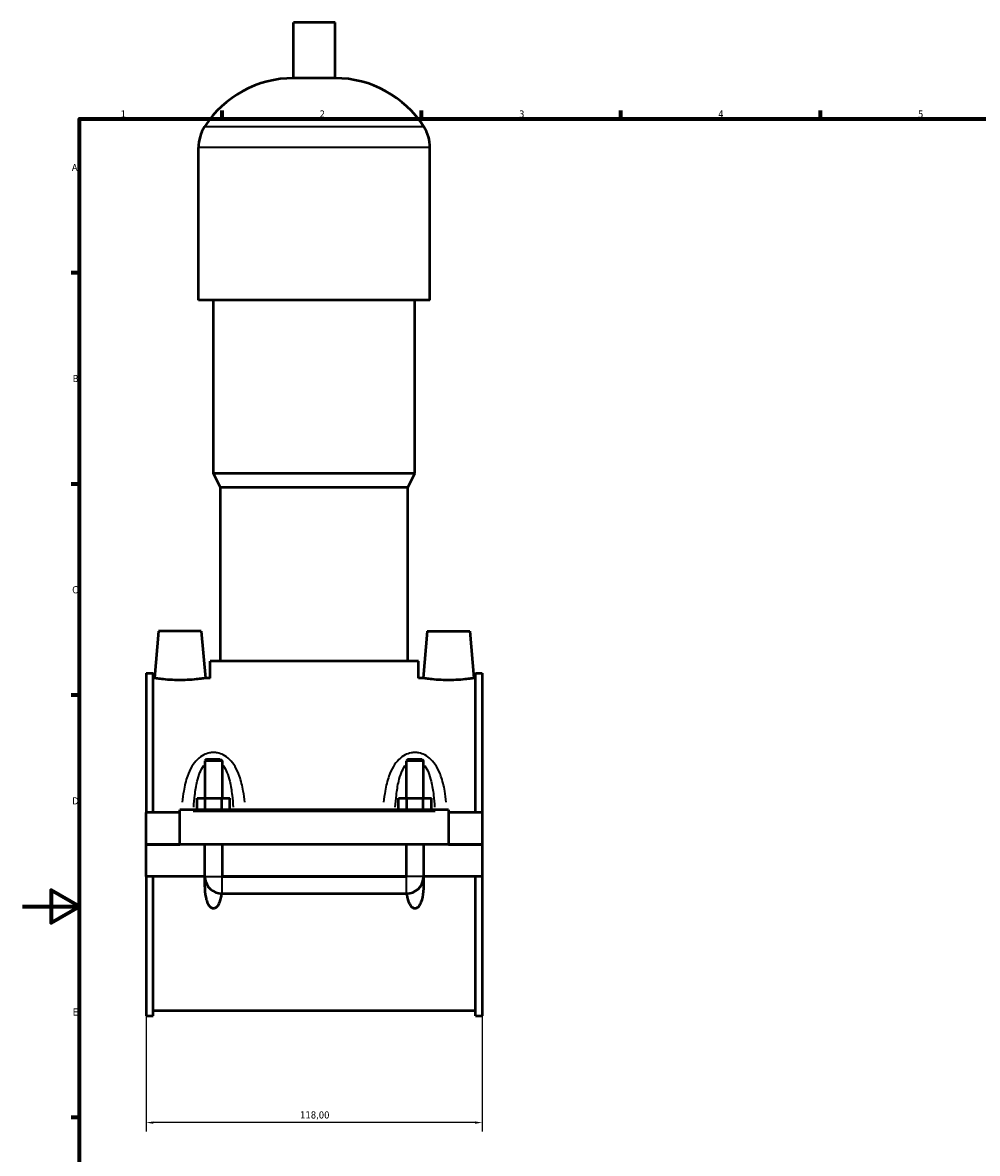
# Model space of a CAD drawing. Header units: millimetres. Extents: x 0 to 960, y -206 to 1211.
# Tile 2 of 8: x 0 to 335, y 210 to 608. Entities that reach past the tile are written whole.
import ezdxf

# ---------------------------------------------------------------- set-up
doc = ezdxf.new("R2010")
doc.units = ezdxf.units.MM
for name, color, linetype, lineweight in [('Border (ISO)', 7, 'Continuous', 70), ('Dimension (ISO)', 7, 'Continuous', 25), ('Visible (ISO)', 7, 'Continuous', 50), ('Visible Narrow (ISO)', 7, 'Continuous', 35)]:
    doc.layers.add(name, color=color, linetype=linetype, lineweight=lineweight)
doc.styles.add('Note Text (ISO)', font='tahoma.ttf')
doc.dimstyles.new('Default (ISO)', dxfattribs={"dimtxt": 2.5, "dimasz": 2.5, "dimexe": 3.175, "dimexo": 0, "dimgap": 0.762, "dimtad": 1, "dimrnd": 1e-08, "dimzin": 0, "dimtxsty": 'Note Text (ISO)', "dimcen": 0.09, "dimdle": 10, "dimclrd": 256, "dimclre": 256, "dimclrt": 232, "dimazin": 0, "dimtfac": 1.40208, "dimtmove": 0, "dimatfit": 3, "dimfxl": 1, "dimtolj": 1, "dimtzin": 0, "dimlwd": -1, "dimlwe": -1, "dimarcsym": 0})

# ---------------------------------------------------------------- blocks, each defined once
blk = doc.blocks.new('Borders Default Border')
at = {"layer": 'Border (ISO)'}
for p, q in [((70.08, 574), (70.08, 576.9)), ((140.17, 574), (140.17, 576.9)), ((210.25, 574), (210.25, 576.9)), ((280.33, 574), (280.33, 576.9)), ((20, 519.75), (17.1, 519.75)), ((20, 445.5), (17.1, 445.5)), ((20, 371.25), (17.1, 371.25)), ((20, 222.75), (17.1, 222.75))]:
    blk.add_line(p, q, dxfattribs=at)
at = {"layer": 'Border (ISO)', "flags": 128}
for points in [[(20, 20), (20, 574), (821, 574), (821, 20), (20, 20)], [(0, 297), (20, 297), (10, 302.77), (10, 291.23), (20, 297)]]:
    blk.add_lwpolyline(points, dxfattribs=at)
at = {"layer": 'Border (ISO)', "color": 232, "true_color": 0xca0064, "char_height": 2.5, "attachment_point": 7, "style": 'Note Text (ISO)'}
for s, insert in [('1', (34.48, 574.4)), ('2', (104.37, 574.4)), ('3', (174.43, 574.35)), ('4', (244.42, 574.4)), ('5', (314.64, 574.35)), ('A', (17.29, 555.62)), ('B', (17.59, 481.37)), ('C', (17.43, 407.08)), ('D', (17.43, 332.88)), ('E', (17.64, 258.63))]:
    blk.add_mtext(s, dxfattribs=dict(at, insert=insert))
blk = doc.blocks.new('*D13')
at = {"layer": 'Defpoints', "color": 0, "transparency": 16777216}
for p in [(43.46, 258.53), (161.46, 258.53), (43.46, 221.01)]:
    blk.add_point(p, dxfattribs=at)
at = {"layer": 'Dimension (ISO)', "transparency": 16777216}
for p, q in [((43.46, 258.53), (43.46, 217.83)), ((161.46, 258.53), (161.46, 217.83)), ((158.96, 221.01), (45.96, 221.01))]:
    blk.add_line(p, q, dxfattribs=at)
for points in [[(45.96, 221.42), (45.96, 220.59), (43.46, 221.01)], [(158.96, 221.42), (158.96, 220.59), (161.46, 221.01)]]:
    blk.add_solid(points, dxfattribs=at)
at = {"layer": 'Dimension (ISO)', "color": 232, "true_color": 0xca0064, "transparency": 16777216, "insert": (97.5, 224.95), "char_height": 2.5, "attachment_point": 1, "style": 'Note Text (ISO)'}
blk.add_mtext('\\A1;118,00', dxfattribs=at)

msp = doc.modelspace()

# ---------------------------------------------------------------- linework, layer by layer
at = {"layer": 'Visible (ISO)'}
for p, q in [((109.7785, 607.7844), (95.1385, 607.7844)), ((95.1385, 588.2644), (95.1385, 607.7844)), ((109.7785, 588.2644), (109.7785, 607.7844)), ((109.7785, 588.2644), (95.1385, 588.2644)), ((61.7919, 510.1844), (61.7919, 563.8644)), ((143.1252, 510.1844), (143.1252, 563.8644)), ((143.1252, 510.1844), (61.7919, 510.1844)), ((67.0785, 449.1844), (67.0785, 510.1844)), ((137.8385, 449.1844), (137.8385, 510.1844)), ((137.8385, 449.1844), (67.0785, 449.1844)), ((69.5185, 444.3044), (67.0785, 449.1844)), ((135.3985, 444.3044), (137.8385, 449.1844)), ((135.3985, 444.3044), (69.5185, 444.3044)), ((69.5185, 383.3044), (69.5185, 444.3044)), ((135.3985, 383.3044), (135.3985, 444.3044)), ((47.7585, 393.7844), (46.315, 377.2844)), ((62.7585, 393.7844), (47.7585, 393.7844)), ((62.7585, 393.7844), (64.2021, 377.2844)), ((142.1585, 393.7844), (140.715, 377.2844)), ((142.1585, 393.7844), (157.1585, 393.7844)), ((157.1585, 393.7844), (158.6021, 377.2844)), ((139.0585, 383.3044), (65.8585, 383.3044)), ((65.8585, 377.2844), (65.8585, 383.3044)), ((139.0585, 377.2844), (139.0585, 383.3044)), ((43.4585, 379.0394), (43.4585, 330.0344)), ((43.4585, 379.0394), (45.8185, 379.0394)), ((45.8185, 330.0344), (45.8185, 379.0394)), ((159.0985, 330.0344), (159.0985, 379.0394)), ((159.0985, 379.0394), (161.4585, 379.0394)), ((161.4585, 379.0394), (161.4585, 330.0344)), ((46.315, 377.2844), (45.8185, 377.2844)), ((65.8585, 377.2844), (64.2021, 377.2844)), ((140.715, 377.2844), (139.0585, 377.2844)), ((159.0985, 377.2844), (158.6021, 377.2844)), ((64.6585, 348.8344), (64.0585, 348.2344)), ((70.0585, 348.2344), (64.0585, 348.2344)), ((64.0585, 348.2344), (64.0585, 335.0344)), ((64.6585, 348.8344), (69.4585, 348.8344)), ((69.4585, 348.8344), (70.0585, 348.2344)), ((70.0585, 348.2344), (70.0585, 335.0344)), ((135.4585, 348.8344), (134.8585, 348.2344)), ((140.8585, 348.2344), (134.8585, 348.2344)), ((134.8585, 335.0344), (134.8585, 348.2344)), ((135.4585, 348.8344), (140.2585, 348.8344)), ((140.2585, 348.8344), (140.8585, 348.2344)), ((140.8585, 335.0344), (140.8585, 348.2344)), ((61.285, 331.0344), (61.285, 335.0344)), ((61.285, 335.0344), (64.1718, 335.0344)), ((64.1718, 331.0344), (64.1718, 335.0344)), ((64.1718, 335.0344), (69.9453, 335.0344)), ((69.9453, 331.0344), (69.9453, 335.0344)), ((69.9453, 335.0344), (72.832, 335.0344)), ((72.832, 331.0344), (72.832, 335.0344)), ((132.085, 331.0344), (132.085, 335.0344)), ((132.085, 335.0344), (134.9718, 335.0344)), ((134.9718, 331.0344), (134.9718, 335.0344)), ((134.9718, 335.0344), (140.7453, 335.0344)), ((140.7453, 331.0344), (140.7453, 335.0344)), ((140.7453, 335.0344), (143.632, 335.0344)), ((143.632, 331.0344), (143.632, 335.0344)), ((55.2585, 330.0344), (43.4585, 330.0344)), ((43.4585, 318.8344), (43.4585, 330.0344)), ((55.2585, 330.5344), (55.2585, 331.0344)), ((149.6585, 331.0344), (55.2585, 331.0344)), ((55.2585, 318.8344), (55.2585, 330.5344)), ((149.6585, 331.0344), (149.6585, 330.5344)), ((149.6585, 330.5344), (149.6585, 318.8344)), ((161.4585, 330.0344), (149.6585, 330.0344)), ((161.4585, 330.0344), (161.4585, 318.8344)), ((43.4585, 318.8344), (55.2585, 318.8344)), ((43.4585, 307.5344), (43.4585, 318.7344)), ((64.0585, 318.7344), (43.4585, 318.7344)), ((149.6585, 318.8344), (55.2585, 318.8344)), ((64.0585, 318.8344), (64.0585, 318.7344)), ((64.0585, 307.5344), (64.0585, 318.7344)), ((70.0585, 318.8344), (70.0585, 318.7344)), ((70.0585, 318.7344), (70.0585, 307.5344)), ((134.8585, 318.7344), (70.0585, 318.7344)), ((134.8585, 318.7344), (134.8585, 318.8344)), ((134.8585, 307.5344), (134.8585, 318.7344)), ((140.8585, 318.7344), (140.8585, 318.8344)), ((140.8585, 318.7344), (140.8585, 307.5344)), ((161.4585, 318.7344), (140.8585, 318.7344)), ((149.6585, 318.8344), (161.4585, 318.8344)), ((161.4585, 318.7344), (161.4585, 307.5344)), ((64.0585, 307.5344), (43.4585, 307.5344)), ((43.4585, 307.5344), (43.4585, 258.5294)), ((45.8185, 258.5294), (45.8185, 307.5344)), ((64.0864, 307.5344), (64.0585, 307.5344)), ((70.0585, 307.5344), (70.0307, 307.5344)), ((134.8585, 307.5344), (70.0585, 307.5344)), ((70.0585, 307.5072), (134.8585, 307.5072)), ((134.8864, 307.5344), (134.8585, 307.5344)), ((140.8585, 307.5344), (140.8307, 307.5344)), ((161.4585, 307.5344), (140.8585, 307.5344)), ((159.0985, 258.5294), (159.0985, 307.5344)), ((161.4585, 307.5344), (161.4585, 258.5294)), ((70.0585, 301.5344), (134.8585, 301.5344)), ((43.4585, 258.5294), (45.8185, 258.5294)), ((159.0985, 260.2844), (45.8185, 260.2844)), ((159.0985, 258.5294), (161.4585, 258.5294))]:
    msp.add_line(p, q, dxfattribs=at)
for centre, radius, start, end in [((95.1385, 551.2182), 37.0461, 90, 147.387579), ((109.7785, 551.2182), 37.0461, 32.612421, 90), ((75.3738, 563.8644), 13.5819, 147.387579, 180), ((129.5433, 563.8644), 13.5819, 0, 32.612421), ((70.0585, 307.5344), 6, 184.302132, 270), ((134.8585, 307.5344), 6, 270, 355.697868)]:
    msp.add_arc(centre, radius, start, end, dxfattribs=at)
for points, knots in [([(55.2585, 376.5872), (54.1289, 376.5872), (52.9262, 376.6243), (50.7186, 376.7571), (49.7136, 376.8508), (48.1308, 377.0256), (47.4462, 377.1182), (46.5383, 377.2484), (46.315, 377.2844), (46.315, 377.2844)], [2.70898112, 2.70898112, 2.70898112, 2.70898112, 3.04787414, 3.04787414, 3.38676715, 3.38676715, 3.72511942, 3.72511942, 4.06347168, 4.06347168, 4.06347168, 4.06347168]), ([(64.2021, 377.2844), (64.2021, 377.2844), (63.9788, 377.2484), (63.0709, 377.1182), (62.3863, 377.0256), (60.8035, 376.8508), (59.7985, 376.7571), (57.5909, 376.6243), (56.3882, 376.5872), (55.2585, 376.5872)], [6.77245279, 6.77245279, 6.77245279, 6.77245279, 7.11080506, 7.11080506, 7.44915732, 7.44915732, 7.78805033, 7.78805033, 8.12694335, 8.12694335, 8.12694335, 8.12694335]), ([(149.6585, 376.5872), (148.5289, 376.5872), (147.3262, 376.6243), (145.1186, 376.7571), (144.1136, 376.8508), (142.5308, 377.0256), (141.8462, 377.1182), (140.9383, 377.2484), (140.715, 377.2844), (140.715, 377.2844)], [0, 0, 0, 0, 0.33889302, 0.33889302, 0.67778604, 0.67778604, 1.0161383, 1.0161383, 1.35449056, 1.35449056, 1.35449056, 1.35449056]), ([(158.6021, 377.2844), (158.6021, 377.2844), (158.3788, 377.2484), (157.4709, 377.1182), (156.7863, 377.0256), (155.2035, 376.8508), (154.1985, 376.7571), (151.9909, 376.6243), (150.7882, 376.5872), (149.6585, 376.5872)], [4.06347168, 4.06347168, 4.06347168, 4.06347168, 4.40182394, 4.40182394, 4.7401762, 4.7401762, 5.07906922, 5.07906922, 5.41796224, 5.41796224, 5.41796224, 5.41796224]), ([(69.8496, 301.538), (69.7974, 301.1083), (69.7331, 300.6856), (69.5414, 299.6962), (69.3871, 299.0747), (68.9469, 297.8992), (68.6679, 297.3429), (68.1202, 296.7437), (67.9364, 296.5826), (67.6252, 296.4097), (67.5155, 296.3633), (67.2898, 296.3006), (67.1739, 296.2844), (66.9432, 296.2844), (66.8273, 296.3006), (66.6016, 296.3633), (66.4919, 296.4097), (66.1807, 296.5826), (65.9969, 296.7437), (65.4492, 297.3429), (65.1702, 297.8992), (64.73, 299.0747), (64.5757, 299.6962), (64.2129, 301.5687), (64.1107, 302.9462), (64.0472, 305.4048), (64.0576, 306.4635), (64.0864, 307.5344)], [1.53565706, 1.53565706, 1.53565706, 1.53565706, 1.66892699, 1.66892699, 1.85379872, 1.85379872, 2.03867046, 2.03867046, 2.10787389, 2.10787389, 2.14247561, 2.14247561, 2.17707732, 2.17707732, 2.21167904, 2.21167904, 2.24628075, 2.24628075, 2.31548418, 2.31548418, 2.50035592, 2.50035592, 2.68522766, 2.68522766, 3.1024594, 3.1024594, 3.40515716, 3.40515716, 3.40515716, 3.40515716]), ([(70.0307, 307.5344), (70.0308, 307.5309), (70.0315, 307.5274), (70.0343, 307.5209), (70.0364, 307.5178), (70.0416, 307.5127), (70.0446, 307.5107), (70.0513, 307.5079), (70.0549, 307.5072), (70.0585, 307.5072)], [0.00005827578, 0.00005827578, 0.00005827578, 0.00005827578, 0.00112531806, 0.00112531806, 0.00223974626, 0.00223974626, 0.00333327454, 0.00333327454, 0.00442223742, 0.00442223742, 0.00442223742, 0.00442223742]), ([(134.8585, 307.5072), (134.8621, 307.5072), (134.8656, 307.5079), (134.8723, 307.5106), (134.8753, 307.5125), (134.8805, 307.5176), (134.8826, 307.5206), (134.8855, 307.5272), (134.8863, 307.5308), (134.8864, 307.5344)], [0, 0, 0, 0, 0.00107070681, 0.00107070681, 0.00215432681, 0.00215432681, 0.00326161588, 0.00326161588, 0.00436041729, 0.00436041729, 0.00436041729, 0.00436041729]), ([(140.8307, 307.5344), (140.8595, 306.4635), (140.8699, 305.4048), (140.8063, 302.9462), (140.7042, 301.5687), (140.3414, 299.6962), (140.1871, 299.0747), (139.7469, 297.8992), (139.4679, 297.3429), (138.9202, 296.7437), (138.7364, 296.5826), (138.4252, 296.4097), (138.3155, 296.3633), (138.0898, 296.3006), (137.9739, 296.2844), (137.7432, 296.2844), (137.6273, 296.3006), (137.4016, 296.3633), (137.2919, 296.4097), (136.9807, 296.5826), (136.7969, 296.7437), (136.2492, 297.3429), (135.9702, 297.8992), (135.53, 299.0747), (135.3757, 299.6962), (135.184, 300.6856), (135.1197, 301.1083), (135.0675, 301.538)], [0.94899748, 0.94899748, 0.94899748, 0.94899748, 1.25169524, 1.25169524, 1.66892699, 1.66892699, 1.85379872, 1.85379872, 2.03867046, 2.03867046, 2.10787389, 2.10787389, 2.14247561, 2.14247561, 2.17707732, 2.17707732, 2.21167904, 2.21167904, 2.24628075, 2.24628075, 2.31548418, 2.31548418, 2.50035592, 2.50035592, 2.68522766, 2.68522766, 2.81849758, 2.81849758, 2.81849758, 2.81849758])]:
    msp.add_open_spline(points, degree=3, knots=knots, dxfattribs=at)
at = {"layer": 'Visible Narrow (ISO)'}
for p, q in [((140.5095, 571.1844), (64.4076, 571.1844)), ((142.6245, 563.8644), (62.2925, 563.8644)), ((59.9785, 330.5344), (144.9385, 330.5344)), ((64.1753, 307.5344), (69.9418, 307.5344)), ((70.0585, 301.5682), (70.0585, 307.4134)), ((134.8585, 301.5682), (134.8585, 307.4134)), ((140.7418, 307.5344), (134.9753, 307.5344))]:
    msp.add_line(p, q, dxfattribs=at)
for points, knots in [([(78.0659, 333.6784), (77.9265, 335.0018), (77.7519, 336.309), (77.2065, 339.4143), (76.7853, 341.1885), (75.7712, 344.0383), (75.2688, 345.1622), (74.0903, 347.1248), (73.4398, 347.9823), (72.0241, 349.3435), (71.2944, 349.8816), (69.8413, 350.6153), (69.1475, 350.8574), (67.9776, 351.078), (67.5181, 351.1215), (67.0585, 351.1215), (66.599, 351.1215), (66.1395, 351.078), (64.9696, 350.8574), (64.2758, 350.6153), (62.8227, 349.8816), (62.093, 349.3435), (60.6773, 347.9823), (60.0267, 347.1248), (58.8483, 345.1622), (58.3459, 344.0383), (57.3318, 341.1885), (56.9106, 339.4143), (56.3651, 336.309), (56.1906, 335.0018), (56.0512, 333.6784)], [-5.25264415, -5.25264415, -5.25264415, -5.25264415, -4.87145569, -4.87145569, -4.32987999, -4.32987999, -3.95334033, -3.95334033, -3.62027027, -3.62027027, -3.34267728, -3.34267728, -3.12208607, -3.12208607, -2.98421657, -2.98421657, -2.98421657, -2.84634707, -2.84634707, -2.62575586, -2.62575586, -2.34816287, -2.34816287, -2.01509281, -2.01509281, -1.63855315, -1.63855315, -1.09697745, -1.09697745, -0.71578899, -0.71578899, -0.71578899, -0.71578899]), ([(148.8659, 333.6784), (148.7264, 335.0019), (148.5519, 336.3092), (148.0065, 339.4145), (147.5853, 341.1885), (146.5712, 344.0383), (146.0688, 345.1622), (144.8904, 347.1248), (144.2398, 347.9823), (142.8241, 349.3435), (142.0944, 349.8816), (140.6413, 350.6153), (139.9475, 350.8574), (138.7776, 351.078), (138.3181, 351.1215), (137.8585, 351.1215), (137.399, 351.1215), (136.9395, 351.078), (135.7696, 350.8574), (135.0758, 350.6153), (133.6227, 349.8816), (132.893, 349.3435), (131.4773, 347.9823), (130.8267, 347.1248), (129.6482, 345.1622), (129.1458, 344.0383), (128.1318, 341.1885), (127.7106, 339.4145), (127.1652, 336.3092), (126.9906, 335.0019), (126.8512, 333.6784)], [-5.25299251, -5.25299251, -5.25299251, -5.25299251, -4.871778, -4.871778, -4.33023162, -4.33023162, -3.95369388, -3.95369388, -3.62061868, -3.62061868, -3.3430257, -3.3430257, -3.12243449, -3.12243449, -2.98456499, -2.98456499, -2.98456499, -2.84669548, -2.84669548, -2.62610428, -2.62610428, -2.34851129, -2.34851129, -2.01543609, -2.01543609, -1.63889836, -1.63889836, -1.09735197, -1.09735197, -0.71613746, -0.71613746, -0.71613746, -0.71613746]), ([(60.1393, 331.9526), (60.2324, 333.3724), (60.3529, 334.7739), (60.7161, 337.8274), (60.9793, 339.4651), (61.6131, 342.0957), (61.9271, 343.1331), (62.6637, 344.9448), (63.0703, 345.7364), (63.5756, 346.4539), (63.5984, 346.4859), (63.6215, 346.5176)], [0.65555625, 0.65555625, 0.65555625, 0.65555625, 1.09697745, 1.09697745, 1.63855315, 1.63855315, 2.01509281, 2.01509281, 2.34816287, 2.34816287, 2.3638262, 2.3638262, 2.3638262, 2.3638262]), ([(70.4956, 346.5176), (70.5187, 346.4859), (70.5415, 346.4539), (71.0468, 345.7364), (71.4534, 344.9448), (72.19, 343.1331), (72.504, 342.0957), (73.1378, 339.4651), (73.401, 337.8274), (73.7642, 334.7739), (73.8847, 333.3724), (73.9778, 331.9526)], [3.60460694, 3.60460694, 3.60460694, 3.60460694, 3.62027027, 3.62027027, 3.95334033, 3.95334033, 4.32987999, 4.32987999, 4.87145569, 4.87145569, 5.31287689, 5.31287689, 5.31287689, 5.31287689]), ([(130.9393, 331.9526), (131.0324, 333.3725), (131.1529, 334.7741), (131.5161, 337.8276), (131.7793, 339.4651), (132.4131, 342.0957), (132.7271, 343.1331), (133.4637, 344.9448), (133.8703, 345.7363), (134.3756, 346.4539), (134.3984, 346.4859), (134.4215, 346.5176)], [0.65590472, 0.65590472, 0.65590472, 0.65590472, 1.09735197, 1.09735197, 1.63889836, 1.63889836, 2.01543609, 2.01543609, 2.34851129, 2.34851129, 2.36417462, 2.36417462, 2.36417462, 2.36417462]), ([(141.2956, 346.5176), (141.3187, 346.4859), (141.3415, 346.4539), (141.8468, 345.7363), (142.2534, 344.9448), (142.99, 343.1331), (143.304, 342.0957), (143.9377, 339.4651), (144.201, 337.8276), (144.5642, 334.7741), (144.6847, 333.3725), (144.7778, 331.9526)], [3.60495536, 3.60495536, 3.60495536, 3.60495536, 3.62061868, 3.62061868, 3.95369388, 3.95369388, 4.33023162, 4.33023162, 4.871778, 4.871778, 5.31322526, 5.31322526, 5.31322526, 5.31322526])]:
    msp.add_open_spline(points, degree=3, knots=knots, dxfattribs=at)

# ---------------------------------------------------------------- block references
msp.add_blockref('Borders Default Border', (0, 0))

# ---------------------------------------------------------------- dimensions: what is measured, and where the dimension line sits
at = {"layer": 'Dimension (ISO)'}
dim = msp.add_linear_dim(base=(43.4585, 221.0076), p1=(161.4585, 258.5294), p2=(43.4585, 258.5294), dimstyle='Default (ISO)', override={"dimdec": 2, "dimtp": 0, "dimtm": 0, "dimtdec": 2, "dimtofl": 0, "dimatfit": 1}, dxfattribs=at)
dim.commit()
dim.dimension.update_dxf_attribs({"geometry": '*D13', "text_midpoint": (102.4585, 221.0076), "dimtype": 160})

doc.saveas('drawing.dxf')
